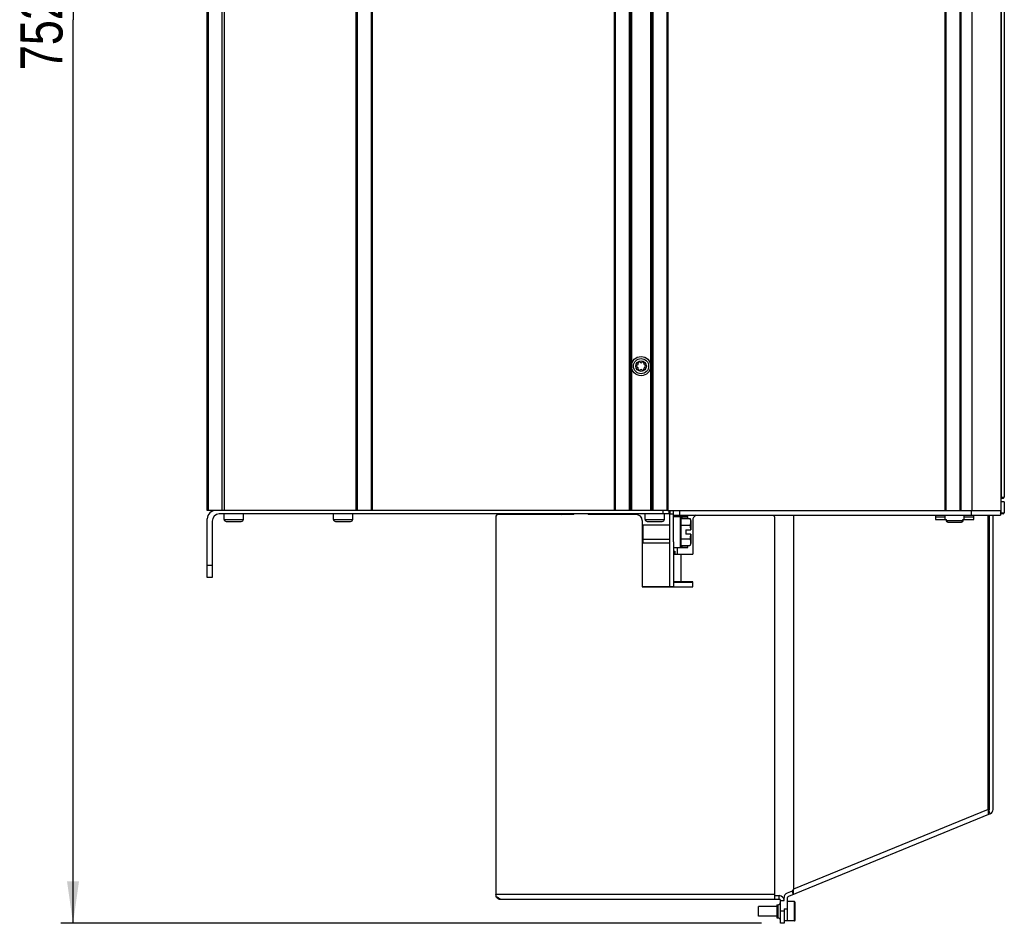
# Model space of a CAD drawing. Extents: x 0 to 594, y 0 to 420.
# Tile 29 of 112: x 231 to 313, y 148 to 223. Entities that reach past the tile are written whole.
import ezdxf

# ---------------------------------------------------------------- set-up
doc = ezdxf.new("R2010")
doc.units = 0
doc.header["$LTSCALE"] = 32.67
doc.layers.get('0').update_dxf_attribs({"linetype": 'CONTINUOUS'})
for name, color, linetype in [('CHAMFERS', 7, 'CONTINUOUS'), ('DATUM_AXIS', 7, 'CONTINUOUS'), ('ROUNDS', 7, 'CONTINUOUS')]:
    doc.layers.add(name, color=color, linetype=linetype)
doc.styles.get("Standard").update_dxf_attribs({"font": 'txt', "width": 0.8})
doc.dimstyles.get("Standard").update_dxf_attribs({"dimtxt": 2.5, "dimasz": 2.5, "dimexe": 1.25, "dimexo": 0.625, "dimtad": 1, "dimcen": 2.5, "dimazin": 3, "dimtfac": 1, "dimtmove": 0, "dimatfit": 3})

# ---------------------------------------------------------------- blocks, each defined once
blk = doc.blocks.new('_FILLED')
at = {"color": 0, "linetype": 'BYBLOCK'}
blk.add_solid([(0, 0), (-1, 0.143), (-1, -0.143)], dxfattribs=at)
blk = doc.blocks.new('*D10')
at = {"color": 2, "linetype": 'CONTINUOUS'}
for p, q in [((244.591, 298.303), (234.368, 298.303)), ((235.368, 298.303), (235.368, 223.138)), ((235.368, 147.972), (235.368, 223.138)), ((292.657, 147.972), (234.368, 147.972))]:
    blk.add_line(p, q, dxfattribs=at)
at = {"color": 2, "linetype": 'CONTINUOUS', "xscale": 3.5, "yscale": 3.5, "zscale": 3.5}
for p, rotation in [((235.368, 298.303), 90), ((235.368, 147.972), 270)]:
    blk.add_blockref('_FILLED', p, dxfattribs=dict(at, rotation=rotation))
at = {"color": 5, "linetype": 'CONTINUOUS', "width": 0.8}
blk.add_text('752', height=3.5, rotation=90, dxfattribs=at).set_placement((234.493, 218.938))

msp = doc.modelspace()

# ---------------------------------------------------------------- linework, layer by layer
at = {"color": 7, "linetype": 'CONTINUOUS'}
for p, q in [((310.184, 278.303), (310.184, 182.322)), ((312.584, 278.303), (312.584, 182.322)), ((312.875, 243.132), (312.875, 183.422)), ((312.875, 183.022), (312.584, 183.022)), ((312.875, 183.022), (312.875, 182.122)), ((247.944, 181.572), (247.944, 182.022)), ((248.244, 182.322), (248.244, 182.347)), ((249.144, 182.322), (249.144, 182.347)), ((249.544, 181.572), (249.544, 182.022)), ((257.044, 181.572), (257.044, 182.022)), ((258.644, 181.572), (258.644, 182.022)), ((275.96, 181.972), (276.045, 182.022)), ((282.984, 181.572), (282.984, 182.022)), ((284.584, 181.572), (284.584, 182.022)), ((285.044, 182.322), (285.044, 182.022)), ((285.044, 182.022), (285.344, 182.022)), ((285.344, 179.692), (285.344, 182.322)), ((285.344, 181.922), (312.544, 181.922)), ((285.444, 182.322), (312.584, 182.322)), ((285.644, 181.922), (285.644, 181.822)), ((285.844, 182.322), (285.844, 181.922)), ((295.344, 181.922), (295.344, 150.809)), ((307.144, 181.922), (307.144, 181.572)), ((307.944, 181.572), (307.944, 181.922)), ((309.544, 181.572), (309.544, 181.922)), ((310.144, 181.922), (310.144, 182.322)), ((310.344, 181.572), (310.344, 181.922)), ((311.542, 157.44), (311.542, 181.922)), ((311.644, 157.441), (311.644, 181.922)), ((311.944, 157.441), (311.944, 181.922)), ((312.544, 182.322), (312.544, 181.922)), ((247.944, 181.572), (249.544, 181.572)), ((248.114, 181.402), (249.374, 181.402)), ((257.044, 181.572), (258.644, 181.572)), ((257.214, 181.402), (258.474, 181.402)), ((282.984, 181.572), (284.584, 181.572)), ((283.154, 181.402), (284.414, 181.402)), ((285.344, 181.822), (285.894, 181.822)), ((307.144, 181.772), (307.944, 181.772)), ((307.144, 181.572), (308.068, 181.572)), ((308.068, 181.472), (308.068, 181.572)), ((308.068, 181.472), (309.419, 181.472)), ((309.205, 181.302), (308.282, 181.302)), ((309.419, 181.572), (310.344, 181.572)), ((309.419, 181.472), (309.419, 181.572)), ((309.544, 181.772), (310.344, 181.772)), ((311.542, 181.572), (311.644, 181.572)), ((311.644, 181.402), (311.542, 181.402)), ((285.644, 179.222), (285.644, 178.672)), ((286.944, 176.322), (285.344, 176.322)), ((285.644, 176.372), (285.644, 176.322)), ((311.542, 157.44), (295.344, 150.809)), ((311.542, 157.44), (311.542, 157.008)), ((311.542, 157.332), (311.582, 157.348)), ((311.695, 157.071), (311.582, 157.348)), ((311.695, 157.071), (294.906, 150.198)), ((295.344, 150.809), (295.23, 150.655)), ((295.344, 150.377), (295.344, 150.809)), ((294.544, 149.872), (294.544, 150.105)), ((295.23, 150.655), (294.792, 150.475)), ((294.844, 148.172), (294.844, 150.105)), ((295.344, 150.377), (295.23, 150.655)), ((294.244, 149.872), (294.544, 149.872)), ((294.544, 149.172), (294.844, 149.172)), ((294.544, 149.172), (294.544, 148.972)), ((294.844, 148.172), (294.544, 148.172))]:
    msp.add_line(p, q, dxfattribs=at)
for points in [[(308.282, 181.302), (308.275, 181.302), (308.268, 181.303), (308.261, 181.303), (308.254, 181.304), (308.247, 181.304), (308.241, 181.305), (308.234, 181.306), (308.228, 181.307), (308.222, 181.308), (308.216, 181.31), (308.21, 181.311), (308.204, 181.313), (308.198, 181.315), (308.192, 181.317), (308.187, 181.319), (308.182, 181.321), (308.176, 181.323), (308.171, 181.325), (308.166, 181.328), (308.162, 181.33), (308.157, 181.333), (308.152, 181.335), (308.148, 181.338), (308.144, 181.341), (308.139, 181.344), (308.135, 181.347), (308.131, 181.35), (308.127, 181.353), (308.124, 181.356), (308.12, 181.359), (308.117, 181.362), (308.113, 181.366), (308.11, 181.369), (308.107, 181.372), (308.104, 181.376), (308.101, 181.379), (308.099, 181.383), (308.096, 181.387), (308.094, 181.39), (308.091, 181.394), (308.089, 181.398), (308.087, 181.401), (308.085, 181.405), (308.083, 181.409), (308.081, 181.413), (308.08, 181.417), (308.078, 181.42), (308.077, 181.424), (308.075, 181.428), (308.074, 181.432), (308.073, 181.436), (308.072, 181.44), (308.071, 181.444), (308.07, 181.448), (308.07, 181.452), (308.069, 181.456), (308.069, 181.46), (308.069, 181.464), (308.068, 181.468), (308.068, 181.472)], [(309.419, 181.472), (309.419, 181.468), (309.419, 181.464), (309.419, 181.46), (309.418, 181.456), (309.418, 181.452), (309.417, 181.448), (309.416, 181.444), (309.416, 181.44), (309.415, 181.436), (309.414, 181.432), (309.412, 181.428), (309.411, 181.424), (309.41, 181.42), (309.408, 181.417), (309.406, 181.413), (309.405, 181.409), (309.403, 181.405), (309.401, 181.401), (309.399, 181.398), (309.396, 181.394), (309.394, 181.39), (309.392, 181.387), (309.389, 181.383), (309.386, 181.379), (309.383, 181.376), (309.38, 181.372), (309.377, 181.369), (309.374, 181.366), (309.371, 181.362), (309.367, 181.359), (309.364, 181.356), (309.36, 181.353), (309.356, 181.35), (309.352, 181.347), (309.348, 181.344), (309.344, 181.341), (309.34, 181.338), (309.335, 181.335), (309.331, 181.333), (309.326, 181.33), (309.321, 181.328), (309.316, 181.325), (309.311, 181.323), (309.306, 181.321), (309.301, 181.319), (309.295, 181.317), (309.29, 181.315), (309.284, 181.313), (309.278, 181.311), (309.272, 181.31), (309.266, 181.308), (309.26, 181.307), (309.253, 181.306), (309.247, 181.305), (309.24, 181.304), (309.234, 181.304), (309.227, 181.303), (309.22, 181.303), (309.213, 181.302), (309.205, 181.302)]]:
    msp.add_lwpolyline(points, dxfattribs=at)
for radius in [0.8, 0.63, 0.44]:
    msp.add_circle((282.644, 194.322), radius, dxfattribs=at)
for centre, radius, start, end in [((282.328, 194.322), 0.079, 103.63362, 256.36638), ((282.276, 194.534), 0.139, 283.63362, 16.36638), ((282.276, 194.11), 0.139, 343.63362, 76.36638), ((282.486, 194.596), 0.079, 43.63362, 196.36638), ((282.644, 194.747), 0.139, 223.63362, 316.36638), ((282.802, 194.596), 0.079, 343.63362, 136.36638), ((283.011, 194.534), 0.139, 163.63362, 256.36638), ((283.011, 194.11), 0.139, 103.63362, 196.36638), ((282.96, 194.322), 0.079, 283.63362, 76.36638), ((282.486, 194.049), 0.079, 163.63362, 316.36638), ((282.644, 193.898), 0.139, 43.63362, 136.36638), ((282.802, 194.049), 0.079, 223.63362, 16.36638), ((248.114, 181.572), 0.17, 180, 270), ((249.374, 181.572), 0.17, 270, 360), ((257.214, 181.572), 0.17, 180, 270), ((258.474, 181.572), 0.17, 270, 360), ((283.154, 181.572), 0.17, 180, 270), ((284.414, 181.572), 0.17, 270, 360), ((311.544, 157.441), 0.1, 292.26207, 360), ((311.544, 157.441), 0.4, 292.26207, 360), ((294.144, 149.872), 0.4, 0, 90), ((294.944, 150.105), 0.4, 112.26207, 180), ((294.944, 150.105), 0.1, 112.26207, 180)]:
    msp.add_arc(centre, radius, start, end, dxfattribs=at)
at = {"layer": 'CHAMFERS', "color": 7, "linetype": 'CONTINUOUS'}
for p, q in [((247.764, 278.298), (247.764, 182.347)), ((247.944, 278.298), (247.944, 182.347)), ((258.944, 182.322), (258.944, 278.303)), ((259.034, 182.322), (259.034, 278.303)), ((260.174, 278.303), (260.174, 182.322)), ((260.264, 278.303), (260.264, 182.322)), ((280.424, 182.322), (280.424, 278.303)), ((280.504, 182.322), (280.504, 278.303)), ((284.784, 278.303), (284.784, 182.322)), ((284.864, 278.303), (284.864, 182.322)), ((307.944, 182.322), (307.944, 278.303)), ((308.034, 182.322), (308.034, 278.303)), ((309.174, 278.303), (309.174, 182.322)), ((309.264, 278.303), (309.264, 182.322)), ((246.644, 182.347), (249.144, 182.347)), ((284.884, 182.322), (284.484, 182.322))]:
    msp.add_line(p, q, dxfattribs=at)
at = {"layer": 'DATUM_AXIS', "color": 7, "linetype": 'CONTINUOUS'}
for p, q in [((277.044, 181.972), (270.744, 181.972)), ((277.044, 181.972), (277.044, 182.022)), ((278.244, 182.022), (278.244, 181.972)), ((282.244, 181.972), (278.244, 181.972)), ((270.544, 181.772), (270.544, 150.164)), ((282.744, 181.472), (282.744, 175.972)), ((282.744, 181.042), (282.824, 181.122)), ((282.824, 181.122), (285.044, 181.122)), ((282.824, 180.522), (282.824, 181.122)), ((285.974, 181.41), (285.944, 181.39)), ((285.974, 181.652), (286.714, 181.652)), ((285.974, 179.393), (285.974, 181.652)), ((286.774, 181.487), (286.714, 181.652)), ((286.716, 181.647), (286.718, 181.64)), ((286.719, 181.101), (286.716, 181.094)), ((286.718, 181.64), (286.721, 181.633)), ((286.721, 181.108), (286.719, 181.101)), ((286.721, 181.633), (286.723, 181.626)), ((286.724, 181.115), (286.721, 181.108)), ((286.723, 181.626), (286.725, 181.621)), ((286.725, 181.12), (286.724, 181.115)), ((286.725, 181.621), (286.726, 181.616)), ((286.727, 181.125), (286.725, 181.12)), ((286.726, 181.616), (286.728, 181.612)), ((286.728, 181.129), (286.727, 181.125)), ((286.728, 181.612), (286.729, 181.607)), ((286.73, 181.134), (286.728, 181.129)), ((286.729, 181.607), (286.731, 181.602)), ((286.731, 181.138), (286.73, 181.134)), ((286.731, 181.602), (286.732, 181.598)), ((286.733, 181.143), (286.731, 181.138)), ((286.732, 181.598), (286.733, 181.593)), ((286.733, 181.593), (286.735, 181.589)), ((286.734, 181.148), (286.733, 181.143)), ((286.735, 181.152), (286.734, 181.148)), ((286.735, 181.589), (286.736, 181.584)), ((286.737, 181.157), (286.735, 181.152)), ((286.736, 181.584), (286.737, 181.579)), ((286.737, 181.579), (286.739, 181.575)), ((286.738, 181.161), (286.737, 181.157)), ((286.739, 181.166), (286.738, 181.161)), ((286.741, 181.17), (286.739, 181.166)), ((286.741, 181.568), (286.742, 181.563)), ((286.742, 181.175), (286.741, 181.17)), ((286.742, 181.563), (286.743, 181.559)), ((286.743, 181.18), (286.742, 181.175)), ((286.743, 181.559), (286.744, 181.554)), ((286.744, 181.184), (286.743, 181.18)), ((286.744, 181.554), (286.745, 181.55)), ((286.745, 181.189), (286.744, 181.184)), ((286.745, 181.55), (286.747, 181.545)), ((286.747, 181.193), (286.745, 181.189)), ((286.747, 181.545), (286.748, 181.541)), ((286.748, 181.198), (286.747, 181.193)), ((286.748, 181.541), (286.749, 181.536)), ((286.749, 181.202), (286.748, 181.198)), ((286.749, 181.536), (286.75, 181.532)), ((286.75, 181.207), (286.749, 181.202)), ((286.75, 181.532), (286.751, 181.527)), ((286.751, 181.211), (286.75, 181.207)), ((286.751, 181.527), (286.752, 181.523)), ((286.752, 181.216), (286.751, 181.211)), ((286.752, 181.523), (286.753, 181.518)), ((286.753, 181.22), (286.752, 181.216)), ((286.753, 181.518), (286.754, 181.514)), ((286.754, 181.225), (286.753, 181.22)), ((286.754, 181.514), (286.755, 181.509)), ((286.755, 181.229), (286.754, 181.225)), ((286.755, 181.509), (286.755, 181.505)), ((286.755, 181.505), (286.756, 181.5)), ((286.756, 181.238), (286.755, 181.234)), ((286.755, 181.234), (286.755, 181.229)), ((286.756, 181.5), (286.757, 181.496)), ((286.757, 181.243), (286.756, 181.238)), ((286.757, 181.496), (286.758, 181.491)), ((286.758, 181.247), (286.757, 181.243)), ((286.758, 181.491), (286.759, 181.487)), ((286.759, 181.252), (286.758, 181.247)), ((286.759, 181.487), (286.76, 181.482)), ((286.76, 181.256), (286.759, 181.252)), ((286.76, 181.482), (286.76, 181.478)), ((286.76, 181.478), (286.761, 181.473)), ((286.761, 181.265), (286.76, 181.261)), ((286.76, 181.261), (286.76, 181.256)), ((286.761, 181.473), (286.762, 181.469)), ((286.762, 181.27), (286.761, 181.265)), ((286.762, 181.469), (286.762, 181.464)), ((286.762, 181.464), (286.763, 181.46)), ((286.763, 181.279), (286.762, 181.274)), ((286.762, 181.274), (286.762, 181.27)), ((286.763, 181.46), (286.763, 181.455)), ((286.763, 181.455), (286.764, 181.451)), ((286.764, 181.288), (286.763, 181.283)), ((286.763, 181.283), (286.763, 181.279)), ((286.765, 181.292), (286.764, 181.288)), ((286.765, 181.444), (286.765, 181.439)), ((286.765, 181.439), (286.766, 181.435)), ((286.766, 181.306), (286.765, 181.301)), ((286.765, 181.301), (286.765, 181.297)), ((286.765, 181.297), (286.765, 181.292)), ((286.766, 181.435), (286.766, 181.43)), ((286.766, 181.43), (286.767, 181.426)), ((286.767, 181.315), (286.766, 181.31)), ((286.766, 181.31), (286.766, 181.306)), ((286.767, 181.426), (286.767, 181.421)), ((286.767, 181.421), (286.767, 181.417)), ((286.767, 181.417), (286.768, 181.412)), ((286.768, 181.328), (286.767, 181.324)), ((286.767, 181.324), (286.767, 181.319)), ((286.767, 181.319), (286.767, 181.315)), ((286.768, 181.412), (286.768, 181.408)), ((286.768, 181.408), (286.768, 181.403)), ((286.768, 181.403), (286.768, 181.399)), ((286.768, 181.399), (286.768, 181.394)), ((286.768, 181.394), (286.769, 181.39)), ((286.769, 181.347), (286.768, 181.342)), ((286.768, 181.342), (286.768, 181.338)), ((286.768, 181.338), (286.768, 181.333)), ((286.768, 181.333), (286.768, 181.328)), ((286.769, 181.39), (286.769, 181.385)), ((286.769, 181.385), (286.769, 181.381)), ((286.769, 181.374), (286.769, 181.369)), ((286.769, 181.369), (286.769, 181.365)), ((286.769, 181.365), (286.769, 181.36)), ((286.769, 181.36), (286.769, 181.356)), ((286.769, 181.356), (286.769, 181.351)), ((286.769, 181.351), (286.769, 181.347)), ((286.774, 181.487), (286.774, 180.702)), ((286.944, 181.472), (286.944, 178.672)), ((293.744, 181.772), (293.744, 149.972)), ((307.944, 181.77), (307.144, 181.77)), ((310.344, 181.77), (309.544, 181.77)), ((282.824, 180.246), (282.824, 180.522)), ((285.974, 181.087), (286.714, 181.087)), ((286.374, 180.702), (286.774, 180.702)), ((286.374, 180.702), (286.374, 180.342)), ((286.774, 180.342), (286.374, 180.342)), ((286.716, 181.094), (286.714, 181.087)), ((286.714, 181.087), (286.717, 181.068)), ((286.717, 181.068), (286.721, 181.049)), ((286.721, 181.049), (286.724, 181.03)), ((286.724, 181.03), (286.727, 181.011)), ((286.727, 181.011), (286.73, 180.993)), ((286.73, 180.993), (286.733, 180.974)), ((286.733, 180.974), (286.736, 180.956)), ((286.736, 180.956), (286.738, 180.937)), ((286.738, 180.937), (286.741, 180.919)), ((286.741, 180.919), (286.743, 180.9)), ((286.743, 180.9), (286.746, 180.882)), ((286.746, 180.882), (286.748, 180.863)), ((286.748, 180.863), (286.75, 180.845)), ((286.75, 180.845), (286.752, 180.831)), ((286.752, 180.831), (286.753, 180.817)), ((286.753, 180.817), (286.754, 180.804)), ((286.754, 180.804), (286.756, 180.79)), ((286.756, 180.79), (286.757, 180.776)), ((286.757, 180.776), (286.758, 180.762)), ((286.758, 180.762), (286.759, 180.748)), ((286.759, 180.287), (286.758, 180.273)), ((286.759, 180.748), (286.761, 180.735)), ((286.76, 180.301), (286.759, 180.287)), ((286.761, 180.315), (286.76, 180.301)), ((286.761, 180.735), (286.762, 180.721)), ((286.762, 180.328), (286.761, 180.315)), ((286.763, 180.342), (286.762, 180.328)), ((286.774, 180.342), (286.774, 179.558)), ((282.744, 180.002), (282.824, 179.922)), ((282.744, 179.702), (282.824, 179.622)), ((282.824, 179.622), (282.824, 180.246)), ((282.824, 179.922), (285.044, 179.922)), ((282.824, 179.622), (285.044, 179.622)), ((285.344, 179.692), (285.344, 175.976)), ((285.974, 179.634), (285.944, 179.654)), ((285.974, 179.958), (286.714, 179.958)), ((286.714, 179.958), (286.716, 179.95)), ((286.774, 179.558), (286.714, 179.393)), ((286.716, 179.95), (286.719, 179.943)), ((286.721, 180), (286.718, 179.981)), ((286.719, 179.943), (286.721, 179.936)), ((286.725, 180.019), (286.721, 180)), ((286.721, 179.936), (286.724, 179.929)), ((286.724, 179.929), (286.725, 179.925)), ((286.728, 180.038), (286.725, 180.019)), ((286.725, 179.925), (286.727, 179.92)), ((286.727, 179.92), (286.728, 179.915)), ((286.731, 180.056), (286.728, 180.038)), ((286.728, 179.915), (286.73, 179.911)), ((286.73, 179.911), (286.731, 179.906)), ((286.733, 180.075), (286.731, 180.056)), ((286.731, 179.906), (286.733, 179.902)), ((286.736, 180.094), (286.733, 180.075)), ((286.733, 179.902), (286.734, 179.897)), ((286.734, 179.897), (286.735, 179.892)), ((286.735, 179.458), (286.734, 179.454)), ((286.735, 179.892), (286.737, 179.888)), ((286.737, 179.463), (286.735, 179.458)), ((286.739, 180.112), (286.736, 180.094)), ((286.737, 179.888), (286.738, 179.883)), ((286.738, 179.467), (286.737, 179.463)), ((286.738, 179.883), (286.739, 179.879)), ((286.739, 179.472), (286.738, 179.467)), ((286.741, 180.13), (286.739, 180.112)), ((286.739, 179.879), (286.741, 179.874)), ((286.741, 179.476), (286.739, 179.472)), ((286.744, 180.149), (286.741, 180.13)), ((286.741, 179.874), (286.742, 179.87)), ((286.742, 179.481), (286.741, 179.476)), ((286.742, 179.87), (286.743, 179.865)), ((286.743, 179.486), (286.742, 179.481)), ((286.743, 179.865), (286.744, 179.86)), ((286.744, 179.49), (286.743, 179.486)), ((286.746, 180.167), (286.744, 180.149)), ((286.744, 179.86), (286.745, 179.856)), ((286.745, 179.856), (286.747, 179.851)), ((286.748, 180.186), (286.746, 180.167)), ((286.747, 179.501), (286.746, 179.497)), ((286.747, 179.851), (286.748, 179.847)), ((286.748, 179.506), (286.747, 179.501)), ((286.751, 180.204), (286.748, 180.186)), ((286.748, 179.847), (286.749, 179.842)), ((286.749, 179.51), (286.748, 179.506)), ((286.749, 179.842), (286.75, 179.838)), ((286.75, 179.515), (286.749, 179.51)), ((286.75, 179.838), (286.751, 179.833)), ((286.751, 179.519), (286.75, 179.515)), ((286.752, 180.218), (286.751, 180.204)), ((286.751, 179.833), (286.752, 179.829)), ((286.752, 179.524), (286.751, 179.519)), ((286.754, 180.232), (286.752, 180.218)), ((286.752, 179.829), (286.753, 179.824)), ((286.753, 179.529), (286.752, 179.524)), ((286.753, 179.824), (286.754, 179.82)), ((286.754, 179.533), (286.753, 179.529)), ((286.755, 180.245), (286.754, 180.232)), ((286.754, 179.82), (286.755, 179.815)), ((286.755, 179.538), (286.754, 179.533)), ((286.756, 180.259), (286.755, 180.245)), ((286.755, 179.815), (286.755, 179.811)), ((286.755, 179.811), (286.756, 179.806)), ((286.756, 179.542), (286.755, 179.538)), ((286.758, 180.273), (286.756, 180.259)), ((286.756, 179.806), (286.757, 179.802)), ((286.757, 179.547), (286.756, 179.542)), ((286.757, 179.802), (286.758, 179.797)), ((286.758, 179.551), (286.757, 179.547)), ((286.758, 179.797), (286.759, 179.793)), ((286.759, 179.56), (286.758, 179.556)), ((286.758, 179.556), (286.758, 179.551)), ((286.759, 179.793), (286.76, 179.788)), ((286.76, 179.565), (286.759, 179.56)), ((286.76, 179.788), (286.76, 179.784)), ((286.76, 179.784), (286.761, 179.779)), ((286.761, 179.569), (286.76, 179.565)), ((286.761, 179.779), (286.762, 179.775)), ((286.762, 179.578), (286.761, 179.574)), ((286.761, 179.574), (286.761, 179.569)), ((286.762, 179.775), (286.762, 179.77)), ((286.762, 179.77), (286.763, 179.766)), ((286.763, 179.583), (286.762, 179.578)), ((286.763, 179.766), (286.763, 179.761)), ((286.763, 179.761), (286.764, 179.757)), ((286.764, 179.592), (286.763, 179.587)), ((286.763, 179.587), (286.763, 179.583)), ((286.765, 179.75), (286.765, 179.745)), ((286.765, 179.745), (286.766, 179.741)), ((286.766, 179.612), (286.765, 179.607)), ((286.765, 179.607), (286.765, 179.603)), ((286.765, 179.603), (286.765, 179.598)), ((286.766, 179.741), (286.766, 179.736)), ((286.766, 179.736), (286.767, 179.732)), ((286.767, 179.621), (286.766, 179.616)), ((286.766, 179.616), (286.766, 179.612)), ((286.767, 179.732), (286.767, 179.727)), ((286.767, 179.727), (286.767, 179.723)), ((286.767, 179.723), (286.768, 179.718)), ((286.768, 179.635), (286.767, 179.63)), ((286.767, 179.63), (286.767, 179.625)), ((286.767, 179.625), (286.767, 179.621)), ((286.768, 179.718), (286.768, 179.714)), ((286.768, 179.714), (286.768, 179.709)), ((286.768, 179.709), (286.768, 179.705)), ((286.768, 179.705), (286.768, 179.7)), ((286.768, 179.7), (286.769, 179.696)), ((286.769, 179.653), (286.768, 179.648)), ((286.768, 179.648), (286.768, 179.644)), ((286.768, 179.644), (286.768, 179.639)), ((286.768, 179.639), (286.768, 179.635)), ((286.769, 179.696), (286.769, 179.691)), ((286.769, 179.691), (286.769, 179.687)), ((286.769, 179.68), (286.769, 179.675)), ((286.769, 179.675), (286.769, 179.671)), ((286.769, 179.671), (286.769, 179.666)), ((286.769, 179.666), (286.769, 179.662)), ((286.769, 179.662), (286.769, 179.657)), ((286.769, 179.657), (286.769, 179.653)), ((285.344, 178.922), (285.444, 178.922)), ((285.344, 178.672), (286.944, 178.672)), ((285.444, 178.922), (285.444, 178.672)), ((285.944, 178.672), (285.944, 176.372)), ((285.974, 179.393), (286.714, 179.393)), ((286.716, 179.4), (286.714, 179.393)), ((286.719, 179.407), (286.716, 179.4)), ((286.721, 179.414), (286.719, 179.407)), ((286.724, 179.421), (286.721, 179.414)), ((286.725, 179.426), (286.724, 179.421)), ((286.727, 179.431), (286.725, 179.426)), ((286.728, 179.435), (286.727, 179.431)), ((286.73, 179.44), (286.728, 179.435)), ((286.731, 179.444), (286.73, 179.44)), ((286.733, 179.449), (286.731, 179.444)), ((286.734, 179.454), (286.733, 179.449)), ((286.944, 176.372), (285.344, 176.372)), ((286.944, 175.972), (286.944, 176.372)), ((282.744, 175.972), (286.944, 175.972)), ((293.744, 150.372), (270.544, 150.372)), ((270.546, 150.164), (270.544, 150.164)), ((270.547, 150.164), (270.546, 150.164)), ((270.549, 150.164), (270.547, 150.164)), ((270.55, 150.164), (270.549, 150.164)), ((270.551, 150.164), (270.55, 150.164)), ((270.553, 150.164), (270.551, 150.164)), ((270.554, 150.164), (270.553, 150.164)), ((270.555, 150.164), (270.554, 150.164)), ((270.556, 150.164), (270.555, 150.164)), ((270.558, 150.164), (270.556, 150.164)), ((270.559, 150.164), (270.558, 150.164)), ((270.56, 150.163), (270.559, 150.164)), ((270.562, 150.163), (270.56, 150.163)), ((270.563, 150.163), (270.562, 150.163)), ((270.564, 150.163), (270.563, 150.163)), ((270.566, 150.163), (270.564, 150.163)), ((270.567, 150.163), (270.566, 150.163)), ((270.568, 150.163), (270.567, 150.163)), ((270.57, 150.163), (270.568, 150.163)), ((270.571, 150.163), (270.57, 150.163)), ((270.572, 150.163), (270.571, 150.163)), ((270.574, 150.162), (270.572, 150.163)), ((270.575, 150.162), (270.574, 150.162)), ((270.576, 150.162), (270.575, 150.162)), ((270.578, 150.162), (270.576, 150.162)), ((270.579, 150.162), (270.578, 150.162)), ((270.58, 150.162), (270.579, 150.162)), ((270.582, 150.161), (270.58, 150.162)), ((270.583, 150.161), (270.582, 150.161)), ((270.584, 150.161), (270.583, 150.161)), ((270.586, 150.161), (270.584, 150.161)), ((270.587, 150.161), (270.586, 150.161)), ((270.588, 150.161), (270.587, 150.161)), ((270.59, 150.16), (270.588, 150.161)), ((270.591, 150.16), (270.59, 150.16)), ((270.592, 150.16), (270.591, 150.16)), ((270.594, 150.16), (270.592, 150.16)), ((270.595, 150.159), (270.594, 150.16)), ((270.596, 150.159), (270.595, 150.159)), ((270.598, 150.159), (270.596, 150.159)), ((270.599, 150.159), (270.598, 150.159)), ((270.6, 150.158), (270.599, 150.159)), ((270.602, 150.158), (270.6, 150.158)), ((270.603, 150.158), (270.602, 150.158)), ((270.604, 150.158), (270.603, 150.158)), ((270.606, 150.157), (270.604, 150.158)), ((270.607, 150.157), (270.606, 150.157)), ((270.608, 150.157), (270.607, 150.157)), ((270.61, 150.156), (270.608, 150.157)), ((270.611, 150.156), (270.61, 150.156)), ((270.613, 150.156), (270.611, 150.156)), ((270.614, 150.155), (270.613, 150.156)), ((270.615, 150.155), (270.614, 150.155)), ((270.617, 150.155), (270.615, 150.155)), ((270.618, 150.154), (270.617, 150.155)), ((270.619, 150.154), (270.618, 150.154)), ((270.621, 150.154), (270.619, 150.154)), ((270.623, 150.153), (270.621, 150.154)), ((270.625, 150.153), (270.623, 150.153)), ((270.627, 150.152), (270.625, 150.153)), ((270.628, 150.151), (270.627, 150.152)), ((270.63, 150.151), (270.628, 150.151)), ((270.632, 150.15), (270.63, 150.151)), ((270.634, 150.15), (270.632, 150.15)), ((270.636, 150.149), (270.634, 150.15)), ((270.638, 150.149), (270.636, 150.149)), ((270.639, 150.148), (270.638, 150.149)), ((270.641, 150.147), (270.639, 150.148)), ((270.643, 150.147), (270.641, 150.147)), ((270.645, 150.146), (270.643, 150.147)), ((270.647, 150.146), (270.645, 150.146)), ((270.649, 150.145), (270.647, 150.146)), ((270.65, 150.144), (270.649, 150.145)), ((270.652, 150.144), (270.65, 150.144)), ((270.654, 150.143), (270.652, 150.144)), ((270.656, 150.142), (270.654, 150.143)), ((270.658, 150.141), (270.656, 150.142)), ((270.66, 150.141), (270.658, 150.141)), ((270.661, 150.14), (270.66, 150.141)), ((270.663, 150.139), (270.661, 150.14)), ((270.665, 150.138), (270.663, 150.139)), ((270.667, 150.138), (270.665, 150.138)), ((270.669, 150.137), (270.667, 150.138)), ((270.671, 150.136), (270.669, 150.137)), ((270.675, 150.134), (270.673, 150.135)), ((270.677, 150.133), (270.675, 150.134)), ((270.679, 150.133), (270.677, 150.133)), ((270.681, 150.132), (270.679, 150.133)), ((270.683, 150.131), (270.681, 150.132)), ((270.684, 150.13), (270.683, 150.131)), ((270.686, 150.129), (270.684, 150.13)), ((270.688, 150.128), (270.686, 150.129)), ((270.69, 150.127), (270.688, 150.128)), ((270.692, 150.126), (270.69, 150.127)), ((270.694, 150.125), (270.692, 150.126)), ((270.696, 150.124), (270.694, 150.125)), ((270.698, 150.123), (270.696, 150.124)), ((270.7, 150.122), (270.698, 150.123)), ((270.702, 150.121), (270.7, 150.122)), ((270.704, 150.12), (270.702, 150.121)), ((270.706, 150.119), (270.704, 150.12)), ((270.708, 150.118), (270.706, 150.119)), ((270.711, 150.116), (270.708, 150.118)), ((270.713, 150.115), (270.711, 150.116)), ((270.716, 150.114), (270.713, 150.115)), ((270.718, 150.112), (270.716, 150.114)), ((270.72, 150.111), (270.718, 150.112)), ((270.723, 150.109), (270.72, 150.111)), ((270.725, 150.108), (270.723, 150.109)), ((270.727, 150.107), (270.725, 150.108)), ((270.73, 150.105), (270.727, 150.107)), ((270.732, 150.104), (270.73, 150.105)), ((270.735, 150.102), (270.732, 150.104)), ((270.737, 150.101), (270.735, 150.102)), ((270.74, 150.099), (270.737, 150.101)), ((270.743, 150.097), (270.74, 150.099)), ((270.745, 150.095), (270.743, 150.097)), ((270.748, 150.093), (270.745, 150.095)), ((270.751, 150.092), (270.748, 150.093)), ((270.754, 150.09), (270.751, 150.092)), ((270.757, 150.088), (270.754, 150.09)), ((270.76, 150.086), (270.757, 150.088)), ((270.763, 150.083), (270.76, 150.086)), ((270.766, 150.081), (270.763, 150.083)), ((270.77, 150.079), (270.766, 150.081)), ((270.773, 150.076), (270.77, 150.079)), ((270.777, 150.074), (270.773, 150.076)), ((270.781, 150.071), (270.777, 150.074)), ((270.785, 150.067), (270.781, 150.071)), ((270.79, 150.064), (270.785, 150.067)), ((270.796, 150.059), (270.79, 150.064)), ((270.804, 150.054), (270.796, 150.059)), ((270.81, 150.049), (270.804, 150.054)), ((270.812, 150.048), (270.81, 150.049)), ((270.813, 150.047), (270.812, 150.048)), ((270.814, 150.046), (270.813, 150.047)), ((270.815, 150.045), (270.814, 150.046)), ((270.816, 150.045), (270.815, 150.045)), ((270.822, 150.04), (270.821, 150.041)), ((270.828, 150.035), (270.828, 150.036)), ((270.829, 150.034), (270.828, 150.035)), ((270.83, 150.034), (270.829, 150.034)), ((270.831, 150.033), (270.83, 150.034)), ((270.833, 150.031), (270.831, 150.033)), ((270.838, 150.028), (270.833, 150.031)), ((270.845, 150.023), (270.838, 150.028)), ((270.85, 150.019), (270.845, 150.023)), ((270.854, 150.016), (270.85, 150.019)), ((270.858, 150.013), (270.854, 150.016)), ((270.861, 150.011), (270.858, 150.013)), ((270.864, 150.009), (270.861, 150.011)), ((270.866, 150.007), (270.864, 150.009)), ((270.868, 150.006), (270.866, 150.007)), ((270.87, 150.004), (270.868, 150.006)), ((270.872, 150.003), (270.87, 150.004)), ((270.874, 150.002), (270.872, 150.003)), ((270.876, 150), (270.874, 150.002)), ((270.877, 149.999), (270.876, 150)), ((270.879, 149.998), (270.877, 149.999)), ((270.881, 149.997), (270.879, 149.998)), ((270.882, 149.996), (270.881, 149.997)), ((270.884, 149.995), (270.882, 149.996)), ((270.885, 149.995), (270.884, 149.995)), ((270.886, 149.994), (270.885, 149.995)), ((270.887, 149.993), (270.886, 149.994)), ((270.889, 149.992), (270.887, 149.993)), ((270.89, 149.991), (270.889, 149.992)), ((270.891, 149.991), (270.89, 149.991)), ((270.892, 149.99), (270.891, 149.991)), ((270.893, 149.989), (270.892, 149.99)), ((270.894, 149.989), (270.893, 149.989)), ((270.895, 149.988), (270.894, 149.989)), ((270.896, 149.988), (270.895, 149.988)), ((270.897, 149.987), (270.896, 149.988)), ((270.898, 149.987), (270.897, 149.987)), ((270.899, 149.986), (270.898, 149.987)), ((270.9, 149.986), (270.899, 149.986)), ((270.901, 149.985), (270.9, 149.986)), ((270.902, 149.985), (270.901, 149.985)), ((270.902, 149.984), (270.902, 149.985)), ((270.903, 149.984), (270.902, 149.984)), ((270.904, 149.984), (270.903, 149.984)), ((270.905, 149.983), (270.904, 149.984)), ((270.906, 149.983), (270.905, 149.983)), ((270.907, 149.982), (270.906, 149.983)), ((270.908, 149.982), (270.907, 149.982)), ((270.909, 149.981), (270.908, 149.982)), ((270.91, 149.981), (270.909, 149.981)), ((270.909, 149.981), (270.909, 149.981)), ((270.911, 149.98), (270.91, 149.981)), ((270.913, 149.98), (270.912, 149.98)), ((270.912, 149.98), (270.912, 149.98)), ((270.913, 149.979), (270.913, 149.98)), ((270.914, 149.979), (270.913, 149.979)), ((270.915, 149.979), (270.914, 149.979)), ((270.914, 149.979), (270.914, 149.979)), ((270.916, 149.978), (270.915, 149.979)), ((270.917, 149.978), (270.916, 149.978)), ((270.916, 149.978), (270.916, 149.978)), ((270.918, 149.978), (270.917, 149.978)), ((270.917, 149.978), (270.917, 149.978)), ((270.918, 149.977), (270.918, 149.978)), ((270.919, 149.977), (270.918, 149.977)), ((270.92, 149.977), (270.919, 149.977)), ((270.919, 149.977), (270.919, 149.977)), ((270.921, 149.976), (270.92, 149.977)), ((270.92, 149.977), (270.92, 149.977)), ((270.922, 149.976), (270.921, 149.976)), ((270.921, 149.976), (270.921, 149.976)), ((270.923, 149.976), (270.922, 149.976)), ((270.922, 149.976), (270.922, 149.976)), ((270.924, 149.976), (270.923, 149.976)), ((270.924, 149.975), (270.924, 149.976)), ((270.925, 149.975), (270.924, 149.975)), ((270.926, 149.975), (270.925, 149.975)), ((270.925, 149.975), (270.925, 149.975)), ((270.927, 149.975), (270.926, 149.975)), ((270.926, 149.975), (270.926, 149.975)), ((270.928, 149.974), (270.927, 149.975)), ((270.927, 149.975), (270.927, 149.975)), ((270.929, 149.974), (270.928, 149.974)), ((270.928, 149.974), (270.928, 149.974)), ((270.93, 149.974), (270.929, 149.974)), ((270.929, 149.974), (270.929, 149.974)), ((270.931, 149.974), (270.93, 149.974)), ((270.93, 149.974), (270.93, 149.974)), ((270.932, 149.974), (270.931, 149.974)), ((270.931, 149.974), (270.931, 149.974)), ((270.932, 149.973), (270.932, 149.974)), ((270.933, 149.973), (270.932, 149.973)), ((270.934, 149.973), (270.933, 149.973)), ((270.933, 149.973), (270.933, 149.973)), ((270.935, 149.973), (270.934, 149.973)), ((270.934, 149.973), (270.934, 149.973)), ((270.936, 149.973), (270.935, 149.973)), ((270.935, 149.973), (270.935, 149.973)), ((270.937, 149.973), (270.936, 149.973)), ((270.936, 149.973), (270.936, 149.973)), ((270.938, 149.973), (270.937, 149.973)), ((270.937, 149.973), (270.937, 149.973)), ((270.939, 149.972), (270.938, 149.973)), ((270.938, 149.973), (270.938, 149.973)), ((270.938, 149.973), (270.938, 149.973)), ((270.939, 149.972), (294.144, 149.972)), ((270.94, 149.972), (270.939, 149.972)), ((270.939, 149.972), (270.939, 149.972)), ((270.939, 149.972), (270.939, 149.972)), ((270.941, 149.972), (270.94, 149.972)), ((270.94, 149.972), (270.94, 149.972)), ((270.942, 149.972), (270.941, 149.972)), ((270.941, 149.972), (270.941, 149.972)), ((270.943, 149.972), (270.942, 149.972)), ((270.942, 149.972), (270.942, 149.972)), ((270.944, 149.972), (270.943, 149.972)), ((270.943, 149.972), (270.943, 149.972)), ((293.744, 150.272), (294.144, 150.272)), ((294.144, 149.972), (294.144, 150.272)), ((293.944, 149.372), (292.424, 149.372)), ((292.424, 148.572), (292.424, 149.372)), ((293.944, 149.522), (294.044, 149.522)), ((293.944, 149.522), (293.944, 148.422)), ((294.044, 148.422), (294.044, 149.522)), ((294.244, 147.972), (294.244, 149.872)), ((295.404, 149.772), (294.844, 149.772)), ((295.404, 148.172), (295.404, 149.772)), ((295.464, 148.232), (295.464, 149.712)), ((293.944, 148.572), (292.424, 148.572)), ((293.944, 148.972), (294.044, 148.972)), ((293.944, 148.422), (294.044, 148.422)), ((294.544, 148.972), (294.244, 148.972)), ((294.544, 148.972), (294.544, 147.972)), ((294.544, 147.972), (294.244, 147.972)), ((295.404, 148.172), (294.844, 148.172))]:
    msp.add_line(p, q, dxfattribs=at)
for points in [[(286.739, 181.575), (286.74, 181.57), (286.741, 181.568)], [(286.764, 181.451), (286.765, 181.446), (286.765, 181.444)], [(286.769, 181.381), (286.769, 181.376), (286.769, 181.374)], [(286.762, 180.721), (286.763, 180.707), (286.763, 180.702)], [(286.718, 179.981), (286.715, 179.962), (286.714, 179.958)], [(286.746, 179.497), (286.745, 179.492), (286.744, 179.49)], [(286.764, 179.757), (286.765, 179.752), (286.765, 179.75)], [(286.765, 179.598), (286.764, 179.594), (286.764, 179.592)], [(286.769, 179.687), (286.769, 179.682), (286.769, 179.68)], [(270.673, 150.135), (270.673, 150.135), (270.671, 150.136)], [(270.817, 150.044), (270.817, 150.044), (270.816, 150.045)], [(270.819, 150.043), (270.818, 150.043), (270.818, 150.043), (270.817, 150.044)], [(270.821, 150.041), (270.821, 150.041), (270.82, 150.041), (270.82, 150.042), (270.819, 150.042), (270.819, 150.043)], [(270.825, 150.038), (270.824, 150.038), (270.824, 150.039), (270.823, 150.039), (270.823, 150.039), (270.822, 150.04)], [(270.826, 150.037), (270.826, 150.037), (270.825, 150.037), (270.825, 150.038)], [(270.828, 150.036), (270.827, 150.036), (270.826, 150.037)], [(270.912, 149.98), (270.911, 149.98), (270.911, 149.98)]]:
    msp.add_lwpolyline(points, dxfattribs=at)
for centre, radius, start, end in [((270.744, 181.772), 0.2, 90, 180), ((282.244, 181.472), 0.5, 0, 90), ((287.444, 181.472), 0.5, 115.84193, 180), ((293.544, 181.772), 0.2, 0, 48.59038), ((270.939, 150.372), 0.4, 170.90594, 189.09393), ((270.939, 150.372), 0.4, 212.33953, 270), ((294.144, 149.872), 0.1, 0, 90), ((294.044, 149.722), 0.2, 270, 360), ((295.404, 149.712), 0.06, 0, 90), ((294.044, 148.222), 0.2, 0, 90), ((295.404, 148.232), 0.06, 270, 360)]:
    msp.add_arc(centre, radius, start, end, dxfattribs=at)
at = {"layer": 'ROUNDS', "color": 7, "linetype": 'CONTINUOUS'}
for p, q in [((246.544, 182.322), (246.544, 278.298)), ((246.644, 182.322), (246.644, 278.298)), ((281.644, 278.303), (281.644, 182.322)), ((281.744, 278.303), (281.744, 182.322)), ((281.844, 278.303), (281.844, 182.322)), ((283.444, 182.322), (283.444, 278.303)), ((283.544, 182.322), (283.544, 278.303)), ((283.644, 182.322), (283.644, 278.303)), ((312.617, 252.563), (312.617, 183.422)), ((312.584, 183.422), (312.875, 183.422)), ((312.775, 183.322), (312.584, 183.322)), ((246.644, 182.347), (246.544, 182.347)), ((284.484, 182.322), (246.544, 182.322)), ((284.984, 182.022), (247.544, 182.022)), ((281.744, 182.022), (281.744, 181.972)), ((284.484, 182.022), (284.484, 182.322)), ((284.884, 182.322), (285.444, 182.322)), ((284.984, 182.022), (284.984, 182.322)), ((285.044, 175.976), (285.044, 182.022)), ((312.544, 182.122), (312.875, 182.122)), ((312.775, 182.022), (312.544, 182.022)), ((312.584, 182.322), (312.584, 182.122)), ((246.544, 176.724), (246.544, 181.622)), ((246.944, 181.422), (246.944, 176.724)), ((285.344, 181.822), (286.493, 181.822)), ((285.894, 181.822), (285.894, 179.222)), ((285.944, 181.772), (285.944, 179.272)), ((285.957, 181.772), (285.953, 181.772)), ((285.963, 181.771), (285.957, 181.772)), ((285.977, 181.771), (285.963, 181.771)), ((286.007, 181.771), (285.977, 181.771)), ((286.044, 181.77), (286.007, 181.771)), ((286.543, 181.77), (286.044, 181.77)), ((286.044, 181.77), (286.044, 181.652)), ((285.344, 179.222), (286.493, 179.222)), ((285.949, 179.273), (285.952, 179.273)), ((285.952, 179.273), (285.955, 179.273)), ((285.955, 179.273), (285.961, 179.273)), ((285.961, 179.273), (285.974, 179.273)), ((285.974, 179.273), (286.003, 179.274)), ((286.044, 179.393), (286.044, 179.274)), ((286.044, 179.274), (286.543, 179.274)), ((246.944, 177.724), (246.544, 177.724)), ((246.944, 176.724), (246.544, 176.724)), ((282.744, 175.976), (285.345, 175.976)), ((284.744, 175.972), (284.744, 175.976)), ((285.344, 175.972), (285.344, 175.976)), ((285.345, 175.976), (285.345, 175.972))]:
    msp.add_line(p, q, dxfattribs=at)
for points in [[(312.617, 183.422), (312.617, 183.419), (312.617, 183.416), (312.617, 183.413), (312.617, 183.409), (312.616, 183.406), (312.616, 183.403), (312.615, 183.4), (312.614, 183.397), (312.613, 183.394), (312.612, 183.391), (312.611, 183.388), (312.61, 183.385), (312.609, 183.382), (312.608, 183.379), (312.606, 183.376), (312.605, 183.373), (312.603, 183.37), (312.601, 183.368), (312.599, 183.365), (312.598, 183.362), (312.596, 183.36), (312.594, 183.357), (312.591, 183.355), (312.589, 183.353), (312.587, 183.35), (312.585, 183.348), (312.584, 183.347)], [(285.953, 181.772), (285.95, 181.772), (285.949, 181.772), (285.948, 181.772), (285.947, 181.772), (285.946, 181.772), (285.945, 181.772), (285.945, 181.772), (285.944, 181.772), (285.944, 181.772), (285.944, 181.772)], [(286.044, 181.77), (286.044, 181.772), (286.044, 181.774), (286.044, 181.776), (286.044, 181.778), (286.043, 181.78), (286.043, 181.782), (286.043, 181.784), (286.043, 181.785), (286.042, 181.787), (286.042, 181.789), (286.041, 181.791), (286.041, 181.793), (286.04, 181.794), (286.04, 181.796), (286.039, 181.798), (286.039, 181.799), (286.038, 181.801), (286.037, 181.803), (286.036, 181.804), (286.035, 181.805), (286.035, 181.807), (286.034, 181.808), (286.033, 181.81), (286.032, 181.811), (286.031, 181.812), (286.03, 181.813), (286.029, 181.814), (286.028, 181.815), (286.026, 181.816), (286.025, 181.817), (286.024, 181.818), (286.023, 181.819), (286.022, 181.819), (286.021, 181.82), (286.019, 181.82), (286.018, 181.821), (286.017, 181.821), (286.016, 181.822), (286.014, 181.822), (286.013, 181.822), (286.012, 181.822), (286.011, 181.822)], [(285.944, 179.272), (285.944, 179.272), (285.944, 179.272), (285.945, 179.272), (285.945, 179.272), (285.946, 179.272), (285.947, 179.273), (285.948, 179.273), (285.949, 179.273)], [(286.003, 179.274), (286.039, 179.274), (286.044, 179.274)], [(286.044, 179.274), (286.044, 179.272), (286.044, 179.27), (286.044, 179.269), (286.044, 179.267), (286.043, 179.265), (286.043, 179.263), (286.043, 179.261), (286.043, 179.259), (286.042, 179.257), (286.042, 179.255), (286.041, 179.254), (286.041, 179.252), (286.04, 179.25), (286.04, 179.248), (286.039, 179.247), (286.039, 179.245), (286.038, 179.244), (286.037, 179.242), (286.036, 179.24), (286.035, 179.239), (286.035, 179.238), (286.034, 179.236), (286.033, 179.235), (286.032, 179.234), (286.031, 179.233), (286.03, 179.231), (286.029, 179.23), (286.028, 179.229), (286.026, 179.228), (286.025, 179.227), (286.024, 179.227), (286.023, 179.226), (286.022, 179.225), (286.021, 179.225), (286.019, 179.224), (286.018, 179.224), (286.017, 179.223), (286.016, 179.223), (286.014, 179.223), (286.013, 179.222), (286.012, 179.222), (286.011, 179.222)]]:
    msp.add_lwpolyline(points, dxfattribs=at)
for centre, radius, start, end in [((312.775, 183.422), 0.1, 270, 360), ((247.244, 181.622), 0.7, 90, 180), ((247.544, 181.422), 0.6, 90, 180), ((312.484, 182.122), 0.1, 306.87144, 360), ((312.775, 182.122), 0.1, 270, 360), ((285.894, 181.772), 0.05, 0, 90), ((286.493, 181.772), 0.05, 357.67822, 90), ((285.344, 181.819), 1.2, 351.98619, 357.67822), ((285.894, 179.272), 0.05, 270, 360), ((286.493, 179.272), 0.05, 270, 2.32178), ((285.344, 179.226), 1.2, 2.32178, 8.01381)]:
    msp.add_arc(centre, radius, start, end, dxfattribs=at)

# ---------------------------------------------------------------- dimensions: what is measured, and where the dimension line sits
at = {"color": 2, "linetype": 'CONTINUOUS'}
dim = msp.add_linear_dim(base=(235.368, 147.972), p1=(244.591, 298.303), p2=(292.657, 147.972), angle=270, dimstyle='Standard', dxfattribs=at)
dim.commit()
dim.dimension.update_dxf_attribs({"geometry": '*D10', "text_midpoint": (232.743, 223.138), "dimtype": 128})

doc.saveas('drawing.dxf')
